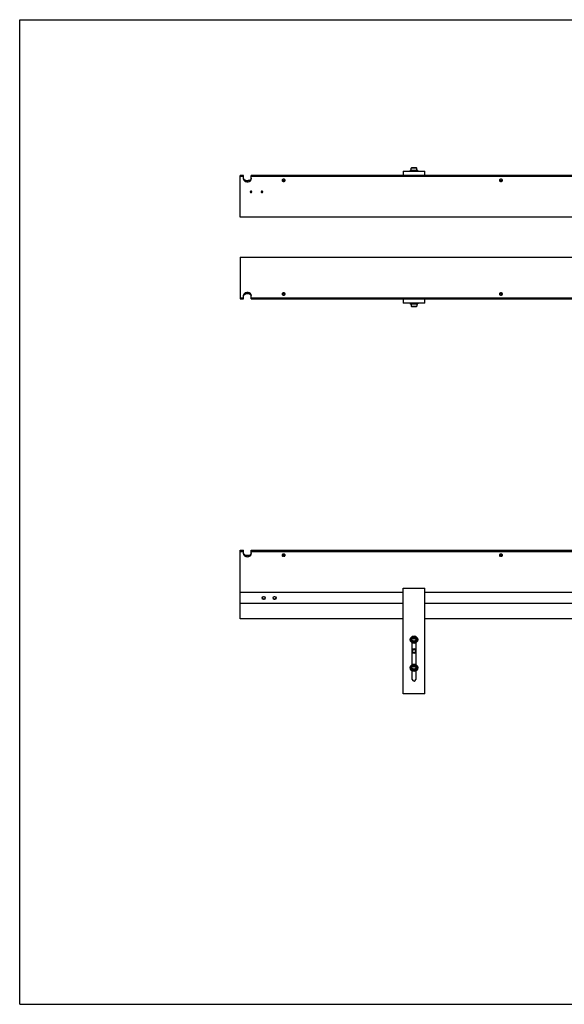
# Model space of a CAD drawing. Header units: inches. Extents: x 0 to 88, y 0 to 68.
# Tile 1 of 4: x 0 to 37.6, y 0 to 68. Entities that reach past the tile are written whole.
import ezdxf

# ---------------------------------------------------------------- set-up
doc = ezdxf.new("R2010")
doc.units = ezdxf.units.IN
doc.header["$LTSCALE"] = 4.84
doc.header["$MEASUREMENT"] = 0
doc.layers.get('0').update_dxf_attribs({"linetype": 'CONTINUOUS'})
for name, color, linetype in [('300696M_BL11', 7, 'CONTINUOUS'), ('300696M_BL2', 7, 'CONTINUOUS'), ('300745_BL0', 7, 'CONTINUOUS'), ('300860M_BL1', 7, 'CONTINUOUS'), ('301274_BL12', 7, 'CONTINUOUS'), ('301274_BL3', 7, 'CONTINUOUS'), ('301279_BL31', 7, 'CONTINUOUS'), ('920684M_BL4', 7, 'CONTINUOUS'), ('920684M_BL7', 7, 'CONTINUOUS'), ('920684M_BL8', 7, 'CONTINUOUS'), ('930508M_BL32', 7, 'CONTINUOUS'), ('930508M_BL33', 7, 'CONTINUOUS')]:
    doc.layers.add(name, color=color, linetype=linetype)

# ---------------------------------------------------------------- blocks, each defined once
blk = doc.blocks.new('300745_BL0', base_point=(42.543, 27.536))
at = {"layer": '300745_BL0', "color": 7, "linetype": 'CONTINUOUS'}
for p, q in [((15.215, 26.63), (15.215, 27.692)), ((26.465, 26.63), (15.215, 26.63)), ((38.465, 26.63), (27.965, 26.63))]:
    blk.add_line(p, q, dxfattribs=at)
blk = doc.blocks.new('300860M_BL1', base_point=(42.513, 28.067))
at = {"layer": '300860M_BL1', "color": 7, "linetype": 'CONTINUOUS'}
for p, q in [((15.215, 27.692), (15.215, 28.442)), ((26.465, 28.442), (15.215, 28.442)), ((38.465, 28.442), (27.965, 28.442)), ((26.465, 27.692), (15.215, 27.692)), ((38.465, 27.692), (27.965, 27.692))]:
    blk.add_line(p, q, dxfattribs=at)
for centre, radius in [((16.84, 28.067), 0.108), ((16.84, 28.067), 0.0985), ((17.59, 28.067), 0.108), ((17.59, 28.067), 0.0985)]:
    blk.add_circle(centre, radius, dxfattribs=at)
blk = doc.blocks.new('300696M_BL2', base_point=(42.595, 39.517))
at = {"layer": '300696M_BL2', "color": 7, "linetype": 'CONTINUOUS'}
for p, q in [((15.215, 51.593), (15.215, 48.718)), ((15.215, 51.593), (51.215, 51.593)), ((15.45, 48.718), (15.45, 48.971)), ((15.98, 48.718), (15.98, 48.971)), ((15.215, 48.792), (15.45, 48.792)), ((15.215, 48.718), (15.45, 48.718)), ((15.98, 48.792), (50.45, 48.792)), ((15.98, 48.718), (50.45, 48.718)), ((15.215, 28.442), (15.215, 31.354)), ((15.215, 31.354), (15.45, 31.354)), ((15.45, 31.102), (15.45, 31.354)), ((15.98, 31.102), (15.98, 31.354)), ((15.98, 31.354), (50.45, 31.354)), ((15.215, 31.28), (15.45, 31.28)), ((15.98, 31.28), (50.45, 31.28))]:
    blk.add_line(p, q, dxfattribs=at)
for centre, radius, start, end in [((18.215, 48.907), 0.155, 81.29132, 99.25767), ((33.215, 48.907), 0.155, 81.05777, 99.27117), ((18.215, 31.165), 0.154, 261.17695, 279.34273), ((33.215, 31.165), 0.155, 261.05777, 279.27117)]:
    blk.add_arc(centre, radius, start, end, dxfattribs=at)
for points, knots in [([(15.98, 48.971), (15.98, 48.983), (15.976, 49.008), (15.961, 49.044), (15.936, 49.076), (15.89, 49.115), (15.815, 49.149), (15.715, 49.163), (15.615, 49.149), (15.54, 49.115), (15.494, 49.076), (15.469, 49.044), (15.454, 49.008), (15.45, 48.983), (15.45, 48.971)], [0, 0, 0, 0, 0.051666, 0.105344, 0.162265, 0.223212, 0.356463, 0.499985, 0.643507, 0.776767, 0.837721, 0.89465, 0.948333, 1, 1, 1, 1]), ([(15.45, 48.897), (15.45, 48.913), (15.457, 48.947), (15.475, 48.977), (15.486, 48.991)], [0, 0, 0, 0, 0.484656, 1, 1, 1, 1]), ([(15.486, 48.991), (15.488, 48.993), (15.496, 49.002), (15.505, 49.011), (15.512, 49.017)], [0, 0, 0, 0, 0.244447, 1, 1, 1, 1]), ([(15.512, 49.017), (15.538, 49.039), (15.604, 49.073), (15.714, 49.09), (15.824, 49.074), (15.89, 49.04), (15.917, 49.018)], [0, 0, 0, 0, 0.238572, 0.499727, 0.761033, 1, 1, 1, 1]), ([(15.917, 49.018), (15.931, 49.006), (15.956, 48.98), (15.971, 48.947), (15.976, 48.93)], [0, 0, 0, 0, 0.52073, 1, 1, 1, 1]), ([(18.325, 49.058), (18.325, 49.063), (18.323, 49.073), (18.315, 49.093), (18.293, 49.115), (18.257, 49.132), (18.215, 49.137), (18.173, 49.132), (18.137, 49.115), (18.115, 49.093), (18.106, 49.073), (18.105, 49.063), (18.105, 49.058)], [0, 0, 0, 0, 0.051648, 0.105456, 0.222876, 0.356267, 0.499959, 0.643666, 0.777097, 0.894557, 0.948357, 1, 1, 1, 1]), ([(18.105, 49.058), (18.105, 49.052), (18.106, 49.042), (18.115, 49.022), (18.137, 49), (18.173, 48.983), (18.215, 48.978), (18.257, 48.983), (18.293, 49), (18.315, 49.022), (18.323, 49.042), (18.325, 49.052), (18.325, 49.058)], [0, 0, 0, 0, 0.051648, 0.105456, 0.222884, 0.356276, 0.499976, 0.643677, 0.77708, 0.894535, 0.94835, 1, 1, 1, 1]), ([(18.118, 49.021), (18.126, 49.031), (18.149, 49.049), (18.176, 49.057), (18.19, 49.059)], [0, 0, 0, 0, 0.469433, 1, 1, 1, 1]), ([(18.238, 49.06), (18.253, 49.057), (18.281, 49.049), (18.304, 49.031), (18.312, 49.021)], [0, 0, 0, 0, 0.530785, 1, 1, 1, 1]), ([(33.325, 49.058), (33.325, 49.063), (33.323, 49.073), (33.315, 49.093), (33.293, 49.115), (33.257, 49.132), (33.215, 49.137), (33.173, 49.132), (33.137, 49.115), (33.115, 49.093), (33.106, 49.073), (33.105, 49.063), (33.105, 49.058)], [0, 0, 0, 0, 0.051648, 0.105456, 0.222884, 0.356276, 0.499976, 0.643677, 0.77708, 0.894535, 0.94835, 1, 1, 1, 1]), ([(33.105, 49.058), (33.105, 49.052), (33.106, 49.042), (33.115, 49.022), (33.137, 49), (33.173, 48.983), (33.215, 48.978), (33.257, 48.983), (33.293, 49), (33.315, 49.022), (33.323, 49.042), (33.325, 49.052), (33.325, 49.058)], [0, 0, 0, 0, 0.051648, 0.105456, 0.222884, 0.356276, 0.499976, 0.643677, 0.77708, 0.894535, 0.94835, 1, 1, 1, 1]), ([(33.118, 49.021), (33.126, 49.031), (33.149, 49.049), (33.176, 49.057), (33.19, 49.059)], [0, 0, 0, 0, 0.469399, 1, 1, 1, 1]), ([(33.239, 49.059), (33.254, 49.057), (33.281, 49.049), (33.304, 49.031), (33.312, 49.021)], [0, 0, 0, 0, 0.530709, 1, 1, 1, 1]), ([(15.45, 31.102), (15.45, 31.089), (15.454, 31.064), (15.469, 31.028), (15.494, 30.996), (15.54, 30.957), (15.615, 30.923), (15.715, 30.91), (15.815, 30.923), (15.89, 30.957), (15.936, 30.996), (15.961, 31.028), (15.976, 31.064), (15.98, 31.089), (15.98, 31.102)], [0, 0, 0, 0, 0.051666, 0.105344, 0.162265, 0.223212, 0.356463, 0.499985, 0.643507, 0.776767, 0.837721, 0.89465, 0.948333, 1, 1, 1, 1]), ([(15.513, 31.054), (15.499, 31.066), (15.474, 31.093), (15.458, 31.126), (15.454, 31.142)], [0, 0, 0, 0, 0.52073, 1, 1, 1, 1]), ([(15.918, 31.055), (15.891, 31.033), (15.826, 30.999), (15.716, 30.983), (15.606, 30.999), (15.54, 31.032), (15.513, 31.054)], [0, 0, 0, 0, 0.238572, 0.499727, 0.761033, 1, 1, 1, 1]), ([(15.944, 31.082), (15.942, 31.079), (15.934, 31.07), (15.925, 31.061), (15.918, 31.055)], [0, 0, 0, 0, 0.244447, 1, 1, 1, 1]), ([(15.98, 31.176), (15.98, 31.159), (15.973, 31.125), (15.955, 31.095), (15.944, 31.082)], [0, 0, 0, 0, 0.484656, 1, 1, 1, 1]), ([(18.325, 31.015), (18.325, 31.02), (18.323, 31.03), (18.315, 31.051), (18.293, 31.073), (18.257, 31.089), (18.215, 31.094), (18.173, 31.089), (18.137, 31.073), (18.115, 31.051), (18.106, 31.03), (18.105, 31.02), (18.105, 31.015)], [0, 0, 0, 0, 0.051648, 0.105456, 0.222884, 0.356276, 0.499976, 0.643677, 0.77708, 0.894535, 0.94835, 1, 1, 1, 1]), ([(18.105, 31.015), (18.105, 31.01), (18.106, 30.999), (18.115, 30.979), (18.137, 30.957), (18.173, 30.941), (18.215, 30.935), (18.257, 30.941), (18.293, 30.957), (18.315, 30.979), (18.323, 30.999), (18.325, 31.01), (18.325, 31.015)], [0, 0, 0, 0, 0.051645, 0.105448, 0.222889, 0.356285, 0.499958, 0.64364, 0.777056, 0.894527, 0.948348, 1, 1, 1, 1]), ([(18.191, 31.013), (18.177, 31.015), (18.149, 31.023), (18.126, 31.041), (18.118, 31.052)], [0, 0, 0, 0, 0.530782, 1, 1, 1, 1]), ([(18.312, 31.052), (18.304, 31.041), (18.281, 31.024), (18.254, 31.015), (18.24, 31.013)], [0, 0, 0, 0, 0.469419, 1, 1, 1, 1]), ([(33.325, 31.015), (33.325, 31.02), (33.323, 31.03), (33.315, 31.051), (33.293, 31.073), (33.257, 31.089), (33.215, 31.094), (33.173, 31.089), (33.137, 31.073), (33.115, 31.051), (33.106, 31.03), (33.105, 31.02), (33.105, 31.015)], [0, 0, 0, 0, 0.051648, 0.105456, 0.222884, 0.356276, 0.499976, 0.643677, 0.77708, 0.894535, 0.94835, 1, 1, 1, 1]), ([(33.105, 31.015), (33.105, 31.01), (33.106, 30.999), (33.115, 30.979), (33.137, 30.957), (33.173, 30.941), (33.215, 30.935), (33.257, 30.941), (33.293, 30.957), (33.315, 30.979), (33.323, 30.999), (33.325, 31.01), (33.325, 31.015)], [0, 0, 0, 0, 0.051648, 0.105456, 0.222884, 0.356276, 0.499976, 0.643677, 0.77708, 0.894535, 0.94835, 1, 1, 1, 1]), ([(33.191, 31.013), (33.176, 31.015), (33.149, 31.023), (33.126, 31.041), (33.118, 31.052)], [0, 0, 0, 0, 0.530709, 1, 1, 1, 1]), ([(33.312, 31.052), (33.304, 31.041), (33.281, 31.024), (33.254, 31.015), (33.24, 31.013)], [0, 0, 0, 0, 0.469399, 1, 1, 1, 1])]:
    blk.add_open_spline(points, degree=3, knots=knots, dxfattribs=at)
blk = doc.blocks.new('301274_BL3', base_point=(27.215, 35.079))
at = {"layer": '301274_BL3', "color": 7, "linetype": 'CONTINUOUS'}
for p, q in [((26.465, 48.718), (26.465, 48.434)), ((27.965, 48.434), (26.465, 48.434)), ((27.965, 48.434), (27.965, 48.718)), ((26.465, 21.44), (26.465, 28.741)), ((26.465, 28.741), (27.965, 28.741)), ((27.965, 21.44), (27.965, 28.741)), ((27.09, 23.467), (27.09, 24.959)), ((27.34, 24.959), (27.34, 23.467)), ((27.09, 22.44), (27.09, 23.021)), ((27.34, 23.021), (27.34, 22.44)), ((27.965, 21.44), (26.465, 21.44))]:
    blk.add_line(p, q, dxfattribs=at)
blk.add_arc((27.215, 22.44), 0.125, 180, 360, dxfattribs=at)
blk = doc.blocks.new('920684M_BL4', base_point=(47.282, 35.711))
at = {"layer": '920684M_BL4', "color": 7, "linetype": 'CONTINUOUS'}
for p, q in [((27.158, 23.343), (27.101, 23.244)), ((27.101, 23.244), (27.158, 23.146)), ((27.158, 23.343), (27.272, 23.343)), ((27.272, 23.146), (27.158, 23.146)), ((27.329, 23.244), (27.272, 23.343)), ((27.272, 23.146), (27.329, 23.244))]:
    blk.add_line(p, q, dxfattribs=at)
for radius in [0.256, 0.197, 0.173]:
    blk.add_circle((27.215, 23.244), radius, dxfattribs=at)
blk = doc.blocks.new('920684M_BL7', base_point=(27.215, 36.68))
at = {"layer": '920684M_BL7', "color": 7, "linetype": 'CONTINUOUS'}
for p, q in [((26.959, 48.434), (26.959, 48.387)), ((27.018, 48.363), (26.959, 48.387)), ((26.959, 48.387), (27.471, 48.387)), ((27.018, 48.363), (27.018, 48.222)), ((27.412, 48.363), (27.018, 48.363)), ((27.412, 48.363), (27.471, 48.387)), ((27.412, 48.363), (27.412, 48.222)), ((27.471, 48.434), (27.471, 48.387)), ((27.042, 48.198), (27.018, 48.222)), ((27.018, 48.222), (27.412, 48.222)), ((27.042, 48.198), (27.388, 48.198)), ((27.388, 48.198), (27.412, 48.222)), ((27.158, 25.28), (27.101, 25.182)), ((27.101, 25.182), (27.158, 25.083)), ((27.158, 25.28), (27.272, 25.28)), ((27.329, 25.182), (27.272, 25.28)), ((27.272, 25.083), (27.329, 25.182)), ((27.272, 25.083), (27.158, 25.083))]:
    blk.add_line(p, q, dxfattribs=at)
for radius in [0.256, 0.197, 0.173]:
    blk.add_circle((27.215, 25.182), radius, dxfattribs=at)
blk = doc.blocks.new('920684M_BL8', base_point=(47.282, 40.376))
at = {"layer": '920684M_BL8', "color": 7, "linetype": 'CONTINUOUS'}
for p, q in [((27.018, 57.599), (26.959, 57.575)), ((26.959, 57.528), (26.959, 57.575)), ((27.471, 57.575), (26.959, 57.575)), ((27.042, 57.764), (27.018, 57.741)), ((27.018, 57.599), (27.018, 57.741)), ((27.412, 57.741), (27.018, 57.741)), ((27.018, 57.599), (27.412, 57.599)), ((27.388, 57.764), (27.042, 57.764)), ((27.388, 57.764), (27.412, 57.741)), ((27.412, 57.599), (27.412, 57.741)), ((27.412, 57.599), (27.471, 57.575)), ((27.471, 57.528), (27.471, 57.575))]:
    blk.add_line(p, q, dxfattribs=at)
blk = doc.blocks.new('300696M_BL11', base_point=(45.421, 42.343))
at = {"layer": '300696M_BL11', "color": 7, "linetype": 'CONTINUOUS'}
for p, q in [((15.215, 54.37), (15.215, 57.244)), ((15.45, 57.244), (15.215, 57.244)), ((15.45, 57.17), (15.215, 57.17)), ((15.45, 56.992), (15.45, 57.244)), ((15.98, 56.992), (15.98, 57.244)), ((50.45, 57.244), (15.98, 57.244)), ((50.45, 57.17), (15.98, 57.17)), ((15.981, 56.15), (15.98, 56.15)), ((15.995, 56.073), (15.999, 56.075)), ((16.731, 56.15), (16.73, 56.15)), ((16.745, 56.073), (16.749, 56.075)), ((51.215, 54.37), (15.215, 54.37))]:
    blk.add_line(p, q, dxfattribs=at)
for centre, radius, start, end in [((18.215, 57.056), 0.155, 261.05777, 279.27117), ((33.215, 57.056), 0.155, 261.05777, 279.27117), ((15.96, 56.085), 0.0649, 112.2371, 116.07022), ((15.96, 56.085), 0.0649, 112.22654, 116.06306), ((15.965, 56.069), 0.0821, 79.25294, 89.97215), ((15.965, 56.069), 0.0821, 78.6931, 89.97115), ((15.965, 56.224), 0.0821, 270.02785, 280.74706), ((15.965, 56.224), 0.0821, 270.02885, 281.3069), ((15.97, 56.085), 0.0649, 64.01376, 67.68691), ((15.97, 56.133), 0.0649, 292.22654, 296.06306), ((16.71, 56.085), 0.0649, 112.2371, 116.07022), ((16.71, 56.085), 0.0649, 112.22654, 116.06306), ((16.715, 56.069), 0.0821, 79.25294, 89.97215), ((16.715, 56.069), 0.0821, 78.6931, 89.97115), ((16.715, 56.224), 0.0821, 270.02785, 280.74706), ((16.715, 56.224), 0.0821, 270.02885, 281.3069), ((16.72, 56.085), 0.0649, 64.01376, 67.68691), ((16.72, 56.133), 0.0649, 292.22654, 296.06306)]:
    blk.add_arc(centre, radius, start, end, dxfattribs=at)
for points, knots in [([(15.45, 56.992), (15.45, 56.98), (15.454, 56.954), (15.469, 56.919), (15.494, 56.886), (15.54, 56.847), (15.615, 56.813), (15.715, 56.8), (15.815, 56.813), (15.89, 56.847), (15.936, 56.886), (15.961, 56.919), (15.976, 56.954), (15.98, 56.98), (15.98, 56.992)], [0, 0, 0, 0, 0.051666, 0.105344, 0.162265, 0.223212, 0.356463, 0.499985, 0.643507, 0.776767, 0.837721, 0.89465, 0.948333, 1, 1, 1, 1]), ([(15.513, 56.944), (15.499, 56.956), (15.474, 56.983), (15.458, 57.016), (15.454, 57.032)], [0, 0, 0, 0, 0.52073, 1, 1, 1, 1]), ([(15.918, 56.945), (15.891, 56.923), (15.826, 56.889), (15.716, 56.873), (15.606, 56.889), (15.54, 56.922), (15.513, 56.944)], [0, 0, 0, 0, 0.238572, 0.499727, 0.761033, 1, 1, 1, 1]), ([(15.944, 56.972), (15.942, 56.969), (15.934, 56.96), (15.925, 56.951), (15.918, 56.945)], [0, 0, 0, 0, 0.244447, 1, 1, 1, 1]), ([(15.98, 57.066), (15.98, 57.049), (15.973, 57.015), (15.955, 56.985), (15.944, 56.972)], [0, 0, 0, 0, 0.484656, 1, 1, 1, 1]), ([(18.325, 56.905), (18.325, 56.91), (18.323, 56.92), (18.315, 56.941), (18.293, 56.963), (18.257, 56.979), (18.215, 56.985), (18.173, 56.979), (18.137, 56.963), (18.115, 56.941), (18.106, 56.92), (18.105, 56.91), (18.105, 56.905)], [0, 0, 0, 0, 0.051648, 0.105456, 0.222884, 0.356276, 0.499976, 0.643677, 0.77708, 0.894535, 0.94835, 1, 1, 1, 1]), ([(18.105, 56.905), (18.105, 56.9), (18.106, 56.889), (18.115, 56.869), (18.137, 56.847), (18.173, 56.831), (18.215, 56.825), (18.257, 56.831), (18.293, 56.847), (18.315, 56.869), (18.323, 56.889), (18.325, 56.9), (18.325, 56.905)], [0, 0, 0, 0, 0.051648, 0.105456, 0.222884, 0.356276, 0.499976, 0.643677, 0.77708, 0.894535, 0.94835, 1, 1, 1, 1]), ([(18.191, 56.903), (18.176, 56.905), (18.149, 56.914), (18.126, 56.931), (18.118, 56.942)], [0, 0, 0, 0, 0.530709, 1, 1, 1, 1]), ([(18.312, 56.942), (18.304, 56.931), (18.281, 56.914), (18.254, 56.905), (18.24, 56.903)], [0, 0, 0, 0, 0.469399, 1, 1, 1, 1]), ([(33.325, 56.905), (33.325, 56.91), (33.323, 56.92), (33.315, 56.941), (33.293, 56.963), (33.257, 56.979), (33.215, 56.985), (33.173, 56.979), (33.137, 56.963), (33.115, 56.941), (33.106, 56.92), (33.105, 56.91), (33.105, 56.905)], [0, 0, 0, 0, 0.051648, 0.105456, 0.222884, 0.356276, 0.499976, 0.643677, 0.77708, 0.894535, 0.94835, 1, 1, 1, 1]), ([(33.105, 56.905), (33.105, 56.9), (33.106, 56.889), (33.115, 56.869), (33.137, 56.847), (33.173, 56.831), (33.215, 56.825), (33.257, 56.831), (33.293, 56.847), (33.315, 56.869), (33.323, 56.889), (33.325, 56.9), (33.325, 56.905)], [0, 0, 0, 0, 0.051648, 0.105456, 0.222884, 0.356276, 0.499976, 0.643677, 0.77708, 0.894535, 0.94835, 1, 1, 1, 1]), ([(33.191, 56.903), (33.176, 56.905), (33.149, 56.914), (33.126, 56.931), (33.118, 56.942)], [0, 0, 0, 0, 0.530709, 1, 1, 1, 1]), ([(33.312, 56.942), (33.304, 56.931), (33.281, 56.914), (33.254, 56.905), (33.24, 56.903)], [0, 0, 0, 0, 0.469399, 1, 1, 1, 1]), ([(15.915, 56.132), (15.912, 56.129), (15.908, 56.122), (15.906, 56.113), (15.906, 56.109)], [0, 0, 0, 0, 0.517116, 1, 1, 1, 1]), ([(15.908, 56.12), (15.908, 56.119), (15.906, 56.116), (15.906, 56.112), (15.906, 56.109)], [0, 0, 0, 0, 0.254273, 1, 1, 1, 1]), ([(15.906, 56.109), (15.906, 56.106), (15.907, 56.1), (15.91, 56.094), (15.912, 56.091)], [0, 0, 0, 0, 0.488222, 1, 1, 1, 1]), ([(15.906, 56.109), (15.906, 56.104), (15.908, 56.097), (15.911, 56.092), (15.912, 56.091)], [0, 0, 0, 0, 0.849364, 1, 1, 1, 1]), ([(15.915, 56.132), (15.914, 56.131), (15.912, 56.128), (15.909, 56.123), (15.908, 56.12)], [0, 0, 0, 0, 0.25974, 1, 1, 1, 1]), ([(15.912, 56.091), (15.913, 56.089), (15.918, 56.083), (15.926, 56.078), (15.931, 56.075)], [0, 0, 0, 0, 0.234557, 1, 1, 1, 1]), ([(15.931, 56.144), (15.93, 56.143), (15.924, 56.14), (15.919, 56.136), (15.915, 56.132)], [0, 0, 0, 0, 0.263054, 1, 1, 1, 1]), ([(15.931, 56.144), (15.93, 56.143), (15.924, 56.14), (15.919, 56.136), (15.915, 56.132)], [0, 0, 0, 0, 0.263018, 1, 1, 1, 1]), ([(15.931, 56.075), (15.934, 56.074), (15.945, 56.069), (15.956, 56.068), (15.965, 56.068)], [0, 0, 0, 0, 0.241733, 1, 1, 1, 1]), ([(15.931, 56.075), (15.935, 56.073), (15.946, 56.069), (15.957, 56.068), (15.965, 56.068)], [0, 0, 0, 0, 0.339015, 1, 1, 1, 1]), ([(15.965, 56.151), (15.962, 56.151), (15.952, 56.151), (15.942, 56.148), (15.935, 56.145)], [0, 0, 0, 0, 0.254134, 1, 1, 1, 1]), ([(15.965, 56.151), (15.962, 56.151), (15.952, 56.151), (15.942, 56.148), (15.935, 56.145)], [0, 0, 0, 0, 0.254159, 1, 1, 1, 1]), ([(15.965, 56.142), (15.963, 56.142), (15.954, 56.142), (15.945, 56.144), (15.938, 56.146)], [0, 0, 0, 0, 0.252947, 1, 1, 1, 1]), ([(15.965, 56.068), (15.968, 56.068), (15.978, 56.068), (15.988, 56.07), (15.995, 56.073)], [0, 0, 0, 0, 0.254134, 1, 1, 1, 1]), ([(15.992, 56.146), (15.991, 56.146), (15.987, 56.145), (15.983, 56.144), (15.98, 56.143)], [0, 0, 0, 0, 0.246506, 1, 1, 1, 1]), ([(15.995, 56.145), (15.994, 56.146), (15.989, 56.148), (15.985, 56.149), (15.981, 56.15)], [0, 0, 0, 0, 0.245143, 1, 1, 1, 1]), ([(15.992, 56.146), (15.991, 56.146), (15.987, 56.145), (15.984, 56.144), (15.981, 56.143)], [0, 0, 0, 0, 0.246686, 1, 1, 1, 1]), ([(16.018, 56.128), (16.017, 56.13), (16.01, 56.137), (16.002, 56.143), (15.995, 56.145)], [0, 0, 0, 0, 0.232674, 1, 1, 1, 1]), ([(16.018, 56.128), (16.017, 56.129), (16.011, 56.136), (16.004, 56.141), (15.998, 56.144)], [0, 0, 0, 0, 0.234567, 1, 1, 1, 1]), ([(15.999, 56.075), (16, 56.076), (16.006, 56.079), (16.011, 56.083), (16.015, 56.087)], [0, 0, 0, 0, 0.263054, 1, 1, 1, 1]), ([(16.015, 56.087), (16.018, 56.09), (16.022, 56.097), (16.024, 56.105), (16.024, 56.109)], [0, 0, 0, 0, 0.517094, 1, 1, 1, 1]), ([(16.015, 56.087), (16.017, 56.089), (16.021, 56.096), (16.024, 56.104), (16.024, 56.109)], [0, 0, 0, 0, 0.327017, 1, 1, 1, 1]), ([(16.024, 56.109), (16.024, 56.113), (16.023, 56.119), (16.02, 56.125), (16.018, 56.128)], [0, 0, 0, 0, 0.488222, 1, 1, 1, 1]), ([(16.024, 56.109), (16.024, 56.113), (16.023, 56.119), (16.02, 56.125), (16.018, 56.128)], [0, 0, 0, 0, 0.488209, 1, 1, 1, 1]), ([(16.665, 56.132), (16.662, 56.129), (16.658, 56.122), (16.656, 56.113), (16.656, 56.109)], [0, 0, 0, 0, 0.517116, 1, 1, 1, 1]), ([(16.658, 56.12), (16.658, 56.119), (16.656, 56.116), (16.656, 56.112), (16.656, 56.109)], [0, 0, 0, 0, 0.254273, 1, 1, 1, 1]), ([(16.656, 56.109), (16.656, 56.106), (16.657, 56.1), (16.66, 56.094), (16.662, 56.091)], [0, 0, 0, 0, 0.488222, 1, 1, 1, 1]), ([(16.656, 56.109), (16.656, 56.104), (16.658, 56.097), (16.661, 56.092), (16.662, 56.091)], [0, 0, 0, 0, 0.849364, 1, 1, 1, 1]), ([(16.665, 56.132), (16.664, 56.131), (16.662, 56.128), (16.659, 56.123), (16.658, 56.12)], [0, 0, 0, 0, 0.25974, 1, 1, 1, 1]), ([(16.662, 56.091), (16.663, 56.089), (16.668, 56.083), (16.676, 56.078), (16.681, 56.075)], [0, 0, 0, 0, 0.234557, 1, 1, 1, 1]), ([(16.681, 56.144), (16.68, 56.143), (16.674, 56.14), (16.669, 56.136), (16.665, 56.132)], [0, 0, 0, 0, 0.263054, 1, 1, 1, 1]), ([(16.681, 56.144), (16.68, 56.143), (16.674, 56.14), (16.669, 56.136), (16.665, 56.132)], [0, 0, 0, 0, 0.263018, 1, 1, 1, 1]), ([(16.681, 56.075), (16.684, 56.074), (16.695, 56.069), (16.706, 56.068), (16.715, 56.068)], [0, 0, 0, 0, 0.241733, 1, 1, 1, 1]), ([(16.681, 56.075), (16.685, 56.073), (16.696, 56.069), (16.707, 56.068), (16.715, 56.068)], [0, 0, 0, 0, 0.339015, 1, 1, 1, 1]), ([(16.715, 56.151), (16.712, 56.151), (16.702, 56.151), (16.692, 56.148), (16.685, 56.145)], [0, 0, 0, 0, 0.254134, 1, 1, 1, 1]), ([(16.715, 56.151), (16.712, 56.151), (16.702, 56.151), (16.692, 56.148), (16.685, 56.145)], [0, 0, 0, 0, 0.254159, 1, 1, 1, 1]), ([(16.715, 56.142), (16.713, 56.142), (16.704, 56.142), (16.695, 56.144), (16.688, 56.146)], [0, 0, 0, 0, 0.252947, 1, 1, 1, 1]), ([(16.715, 56.068), (16.718, 56.068), (16.728, 56.068), (16.738, 56.07), (16.745, 56.073)], [0, 0, 0, 0, 0.254134, 1, 1, 1, 1]), ([(16.742, 56.146), (16.741, 56.146), (16.737, 56.145), (16.733, 56.144), (16.73, 56.143)], [0, 0, 0, 0, 0.246506, 1, 1, 1, 1]), ([(16.745, 56.145), (16.744, 56.146), (16.739, 56.148), (16.735, 56.149), (16.731, 56.15)], [0, 0, 0, 0, 0.245143, 1, 1, 1, 1]), ([(16.742, 56.146), (16.741, 56.146), (16.737, 56.145), (16.734, 56.144), (16.731, 56.143)], [0, 0, 0, 0, 0.246686, 1, 1, 1, 1]), ([(16.768, 56.128), (16.767, 56.13), (16.76, 56.137), (16.752, 56.143), (16.745, 56.145)], [0, 0, 0, 0, 0.232674, 1, 1, 1, 1]), ([(16.768, 56.128), (16.767, 56.129), (16.761, 56.136), (16.754, 56.141), (16.748, 56.144)], [0, 0, 0, 0, 0.234567, 1, 1, 1, 1]), ([(16.749, 56.075), (16.75, 56.076), (16.756, 56.079), (16.761, 56.083), (16.765, 56.087)], [0, 0, 0, 0, 0.263054, 1, 1, 1, 1]), ([(16.765, 56.087), (16.768, 56.09), (16.772, 56.097), (16.774, 56.105), (16.774, 56.109)], [0, 0, 0, 0, 0.517094, 1, 1, 1, 1]), ([(16.765, 56.087), (16.767, 56.089), (16.771, 56.096), (16.774, 56.104), (16.774, 56.109)], [0, 0, 0, 0, 0.327017, 1, 1, 1, 1]), ([(16.774, 56.109), (16.774, 56.113), (16.773, 56.119), (16.77, 56.125), (16.768, 56.128)], [0, 0, 0, 0, 0.488222, 1, 1, 1, 1]), ([(16.774, 56.109), (16.774, 56.113), (16.773, 56.119), (16.77, 56.125), (16.768, 56.128)], [0, 0, 0, 0, 0.488209, 1, 1, 1, 1])]:
    blk.add_open_spline(points, degree=3, knots=knots, dxfattribs=at)
for points in [[(15.938, 56.146), (15.938, 56.146), (15.938, 56.146), (15.938, 56.146)], [(16.688, 56.146), (16.688, 56.146), (16.688, 56.146), (16.688, 56.146)]]:
    blk.add_open_spline(points, degree=3, dxfattribs=at)
blk = doc.blocks.new('301274_BL12', base_point=(27.215, 57.386))
at = {"layer": '301274_BL12', "color": 7, "linetype": 'CONTINUOUS'}
for p, q in [((26.465, 57.528), (26.465, 57.244)), ((26.465, 57.528), (27.965, 57.528)), ((27.965, 57.244), (27.965, 57.528))]:
    blk.add_line(p, q, dxfattribs=at)
blk = doc.blocks.new('301279_BL31', base_point=(27.215, 24.394))
at = {"layer": '301279_BL31', "color": 7, "linetype": 'CONTINUOUS'}
blk.add_circle((27.215, 24.394), 0.118, dxfattribs=at)
at = {"layer": '301279_BL31', "color": 6, "linetype": 'CONTINUOUS'}
for start, end in [(33.47897, 146.53584), (213.47897, 326.53584)]:
    blk.add_arc((27.215, 24.394), 0.15, start, end, dxfattribs=at)
at = {"layer": '301279_BL31', "color": 7, "linetype": 'CONTINUOUS'}
for points in [[(27.215, 24.513), (27.207, 24.513), (27.196, 24.511), (27.181, 24.508), (27.166, 24.503), (27.149, 24.493), (27.131, 24.479), (27.116, 24.461), (27.105, 24.44), (27.098, 24.418), (27.096, 24.394), (27.098, 24.371), (27.105, 24.349), (27.116, 24.328), (27.131, 24.31), (27.149, 24.296), (27.169, 24.285), (27.192, 24.278), (27.207, 24.276), (27.215, 24.276)], [(27.215, 24.276), (27.223, 24.276), (27.234, 24.278), (27.249, 24.281), (27.264, 24.286), (27.281, 24.296), (27.299, 24.31), (27.314, 24.328), (27.325, 24.349), (27.332, 24.371), (27.334, 24.394), (27.332, 24.418), (27.325, 24.44), (27.314, 24.461), (27.299, 24.479), (27.281, 24.493), (27.26, 24.504), (27.238, 24.511), (27.223, 24.513), (27.215, 24.513)]]:
    blk.add_open_spline(points, degree=3, knots=[0, 0, 0, 0, 0.062487, 0.093783, 0.125069, 0.187563, 0.250056, 0.312549, 0.375044, 0.437539, 0.500033, 0.562527, 0.625021, 0.687516, 0.750011, 0.812508, 0.875003, 0.937513, 1, 1, 1, 1], dxfattribs=at)
blk = doc.blocks.new('930508M_BL32', base_point=(16.84, 28.067))
at = {"layer": '930508M_BL32', "color": 7, "linetype": 'CONTINUOUS'}
blk.add_circle((16.84, 28.067), 0.0906, dxfattribs=at)
blk = doc.blocks.new('930508M_BL33', base_point=(17.59, 28.067))
at = {"layer": '930508M_BL33', "color": 7, "linetype": 'CONTINUOUS'}
blk.add_circle((17.59, 28.067), 0.0906, dxfattribs=at)

msp = doc.modelspace()

# ---------------------------------------------------------------- linework, layer by layer
at = {"color": 7, "linetype": 'CONTINUOUS'}
for p, q in [((0, 0), (0, 68)), ((0, 68), (88, 68)), ((0, 0), (88, 0))]:
    msp.add_line(p, q, dxfattribs=at)

# ---------------------------------------------------------------- block references
at = {"layer": '300696M_BL11'}
msp.add_blockref('300696M_BL11', (45.421, 42.343), dxfattribs=at)
at = {"layer": '300696M_BL2'}
msp.add_blockref('300696M_BL2', (42.595, 39.517), dxfattribs=at)
at = {"layer": '300745_BL0'}
msp.add_blockref('300745_BL0', (42.543, 27.536), dxfattribs=at)
at = {"layer": '300860M_BL1'}
msp.add_blockref('300860M_BL1', (42.513, 28.067), dxfattribs=at)
at = {"layer": '301274_BL12'}
msp.add_blockref('301274_BL12', (27.215, 57.386), dxfattribs=at)
at = {"layer": '301274_BL3'}
msp.add_blockref('301274_BL3', (27.215, 35.079), dxfattribs=at)
at = {"layer": '301279_BL31'}
msp.add_blockref('301279_BL31', (27.215, 24.395), dxfattribs=at)
at = {"layer": '920684M_BL4'}
msp.add_blockref('920684M_BL4', (47.282, 35.711), dxfattribs=at)
at = {"layer": '920684M_BL7'}
msp.add_blockref('920684M_BL7', (27.215, 36.68), dxfattribs=at)
at = {"layer": '920684M_BL8'}
msp.add_blockref('920684M_BL8', (47.282, 40.376), dxfattribs=at)
at = {"layer": '930508M_BL32'}
msp.add_blockref('930508M_BL32', (16.84, 28.067), dxfattribs=at)
at = {"layer": '930508M_BL33'}
msp.add_blockref('930508M_BL33', (17.59, 28.067), dxfattribs=at)

doc.saveas('drawing.dxf')
